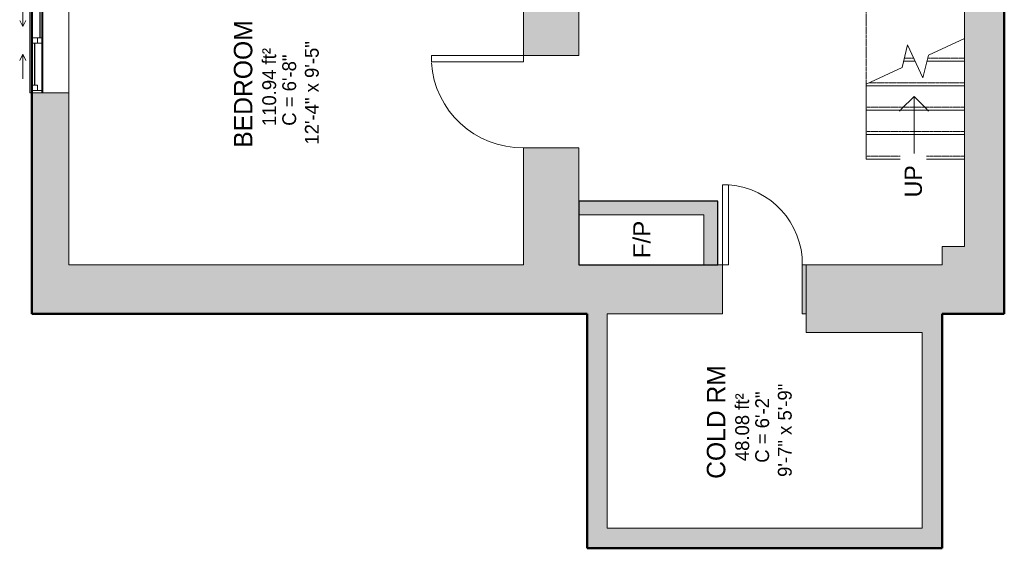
# Model space of a CAD drawing. Header units: inches. Extents: x -243 to 82, y -128 to 252.
# Tile 1 of 2: x -243 to 78, y -128 to 44. Entities that reach past the tile are written whole.
import ezdxf

# ---------------------------------------------------------------- set-up
doc = ezdxf.new("R2010")
doc.units = ezdxf.units.IN
doc.header["$MEASUREMENT"] = 0
doc.linetypes.add('Dash', pattern=[0.23622, 0.11811, -0.11811])
doc.linetypes.add('Overhead', pattern=[0.15625, 0.09375, -0.0625])
for name, color, linetype, lineweight in [('A-AREA', 32, 'Continuous', 9), ('A-AREA-IDEN', 2, 'Continuous', 9), ('A-DETL', 90, 'Continuous', 9), ('A-DOOR', 31, 'Continuous', 9), ('A-GENM', 13, 'Continuous', 9), ('A-GLAZ', 151, 'Continuous', 9), ('A-WALL', 90, 'Continuous', 9), ('A-WALL-PATT', 111, 'Continuous', 9), ('G-ANNO-TEXT', 231, 'Continuous', 9), ('S-STRS', 90, 'Continuous', 9), ('S-STRS-ANNO', 90, 'Continuous', 9), ('S-STRS-IDEN', 31, 'Continuous', 9), ('S-STRS-MBND', 31, 'Continuous', 9)]:
    doc.layers.add(name, color=color, linetype=linetype, lineweight=lineweight)
doc.styles.add('Arial', font='arial.ttf', dxfattribs={"height": 5.625})
doc.styles.add('Inter', font='txt', dxfattribs={"height": 5.625})
doc.styles.add('Inter_1', font='txt', dxfattribs={"height": 4.5})
doc.styles.add('Inter_B', font='txt', dxfattribs={"height": 6})

# ---------------------------------------------------------------- blocks, each defined once
blk = doc.blocks.new('Planitar - Single Door_Flush Panel - 2_-2_ x 6_-8_-3089463-101 - Basement')
at = {"layer": 'A-DOOR', "lineweight": 18}
for p, q in [((10.99, -8), (10.99, -34)), ((13, -8), (10.99, -8)), ((13, -8), (13, -34)), ((13, -34), (10.99, -34))]:
    blk.add_line(p, q, dxfattribs=at)
at = {"layer": 'A-DOOR'}
blk.add_arc((12.77, -8.3), 25.77, 179.3329, 265.7034, dxfattribs=at)
blk = doc.blocks.new('Planitar - Single Door_Flush Panel - 2_-6_ x 6_-8_-3089484-101 - Basement')
at = {"layer": 'A-DOOR', "lineweight": 18}
for p, q in [((12.99, 9), (12.99, 39)), ((15, 39), (12.99, 39)), ((15, 9), (15, 39)), ((15, 9), (12.99, 9))]:
    blk.add_line(p, q, dxfattribs=at)
at = {"layer": 'A-DOOR'}
blk.add_arc((14.77, 9.3), 29.77, 93.991, 180.5775, dxfattribs=at)
blk = doc.blocks.new('Planitar-Sliding-Double - 60_ x 48_-3165656-101 - Basement')
at = {"layer": 'A-GLAZ'}
for p, q in [((-17, 2.6), (-17, 6.6)), ((-17, 6.6), (17, 6.6)), ((17, 2.6), (17, 6.6)), ((17, 2.6), (-17, 2.6)), ((-17, 2.6), (-17, -6.15)), ((17, 2.6), (-17, 2.6)), ((17, -6.15), (17, 2.6)), ((-17, -6.15), (17, -6.15))]:
    blk.add_line(p, q, dxfattribs=at)
blk = doc.blocks.new('Plan-Double-Sliding - Plan-Double-Sliding-3156248-101 - Basement')
at = {"layer": 'A-GLAZ'}
for p, q in [((-4.5, 3.34375), (-12.5, 3.34375)), ((-4.5, 3.34375), (-6.5, 4.34375)), ((-4.5, 3.34375), (-6.5, 2.34375)), ((4.5, 3.34375), (6.5, 4.34375)), ((4.5, 3.34375), (6.5, 2.34375)), ((4.5, 3.34375), (12.5, 3.34375)), ((17, 0.34375), (-17, 0.34375)), ((-14.5, 0.34375), (-0.875, 0.34375)), ((0.875, 0.34375), (16.25, 0.34375)), ((-16.25, -3.15625), (-0.875, -3.15625)), ((0.875, -3.15625), (14.5, -3.15625)), ((-17, -11.65625), (17, -11.65625))]:
    blk.add_line(p, q, dxfattribs=at)
at = {"layer": 'A-GLAZ', "lineweight": 18}
for p, q in [((-17, 0.34375), (-17, -11.65625)), ((-17, 0.34375), (-14.5, 0.34375)), ((-16.25, 0.34375), (-16.25, -3.15625)), ((-14.5, 0.34375), (-14.5, -1.40625)), ((-0.875, -3.15625), (-0.875, 0.34375)), ((-0.875, 0.34375), (0.875, 0.34375)), ((0.875, 0.34375), (0.875, -3.15625)), ((16.25, 0.34375), (17, 0.34375)), ((16.25, 0.34375), (16.25, -3.15625)), ((17, -11.65625), (17, 0.34375)), ((-17, -3.15625), (-16.25, -3.15625)), ((-14.5, -1.40625), (-16.25, -1.40625)), ((0.875, -1.40625), (-0.875, -1.40625)), ((-0.875, -3.15625), (0.875, -3.15625)), ((14.5, -1.40625), (14.5, -3.15625)), ((16.25, -1.40625), (14.5, -1.40625)), ((14.5, -3.15625), (17, -3.15625))]:
    blk.add_line(p, q, dxfattribs=at)
at = {"layer": 'A-GLAZ', "lineweight": 25}
for p, q in [((-14.5, -0.53125), (-0.875, -0.53125)), ((0.875, -2.28125), (14.5, -2.28125))]:
    blk.add_line(p, q, dxfattribs=at)
blk = doc.blocks.new('Fireplace - 600mm-3443965-101 - Basement')
at = {"layer": 'A-GENM'}
for p, q in [((-22.62, -3.94), (22.63, -3.94)), ((-22.62, -24.69), (-22.62, -3.94)), ((22.63, -3.94), (22.63, -24.69)), ((22.63, -24.69), (-22.62, -24.69))]:
    blk.add_line(p, q, dxfattribs=at)
at = {"layer": 'A-GENM', "lineweight": 25}
for p, q in [((22.63, -3.94), (-22.62, -3.94)), ((-22.62, -3.94), (-22.62, -24.69)), ((22.63, -24.69), (22.63, -3.94)), ((-22.62, -24.69), (22.63, -24.69))]:
    blk.add_line(p, q, dxfattribs=at)

msp = doc.modelspace()

# ---------------------------------------------------------------- hatches: boundary and pattern name
at = {"layer": 'A-WALL-PATT'}
h = msp.add_hatch(color=9, dxfattribs=at)
h.paths.add_polyline_path([(77.95, -52.25), (77.95, 122.04), (64.95, 122.04), (64.95, -52.25), (74.14, -52.25)], flags=0)
h.paths.add_polyline_path([(74.14, 154.04), (77.95, 154.04), (77.95, 164.56), (64.95, 164.56), (64.95, 154.04)], flags=0)
h = msp.add_hatch(color=9, dxfattribs=at)
h.paths.add_polyline_path([(-235.3, -36.25), (-226.55, -36.25), (-226.55, 19.75), (-238.55, 19.75), (-238.55, -36.25)], flags=0)
h.paths.add_polyline_path([(-228.99, 53.75), (-226.55, 53.75), (-226.55, 90.75), (-238.55, 90.75), (-238.55, 53.75), (-235.3, 53.75)], flags=0)
h = msp.add_hatch(color=9, dxfattribs=at)
h.paths.add_polyline_path([(-60.55, -36.25), (-60.55, 1.81), (-78.55, 1.81), (-78.55, -36.25)], flags=0)
h.paths.add_polyline_path([(-60.55, 31.81), (-60.55, 76.75), (-78.55, 76.75), (-78.55, 31.81)], flags=0)
for points in [[(-19.8, -20), (-19.8, -15.5), (-60.55, -15.5), (-60.55, -20)], [(-15.3, -36.25), (-15.3, -15.5), (-19.8, -15.5), (-19.8, -36.25)], [(57.7, -52.25), (64.95, -52.25), (64.95, -30.25), (57.7, -30.25), (57.7, -36.25)], [(51.2, -58.25), (51.2, -36.25), (13.45, -36.25), (13.45, -58.25)], [(57.7, -122), (57.7, -36.25), (51.2, -36.25), (51.2, -122)], [(-51.3, -122), (-51.3, -52.25), (-57.8, -52.25), (-57.8, -122)], [(57.7, -128.5), (57.7, -122), (-57.8, -122), (-57.8, -128.5)]]:
    msp.add_hatch(color=9, dxfattribs=at).paths.add_polyline_path(points, flags=0)
h = msp.add_hatch(color=9, dxfattribs=at)
h.paths.add_polyline_path([(13.45, -52.25), (13.45, -36.25), (12.2, -36.25), (12.2, -52.25)], flags=0)
h.paths.add_polyline_path([(-13.8, -52.25), (-13.8, -36.25), (-238.55, -36.25), (-238.55, -52.25), (-51.3, -52.25)], flags=0)

# ---------------------------------------------------------------- linework, layer by layer
at = {"layer": 'A-AREA', "linetype": 'Dash'}
msp.add_line((32.95, 63.31), (32.95, 22.5), dxfattribs=at)
at = {"layer": 'A-DETL', "lineweight": 50}
for p, q in [((-238.55, -52.25), (-238.55, 251.5)), ((77.95, 251.5), (77.95, -52.25)), ((-57.8, -52.25), (-238.55, -52.25)), ((-57.8, -128.5), (-57.8, -52.25)), ((77.95, -52.25), (57.7, -52.25)), ((57.7, -52.25), (57.7, -128.5)), ((57.7, -128.5), (-57.8, -128.5))]:
    msp.add_line(p, q, dxfattribs=at)
at = {"layer": 'A-WALL'}
for p, q in [((-60.55, 31.81), (-60.55, 145.81)), ((77.95, -52.25), (77.95, 122.04)), ((64.95, 63.31), (64.95, -30.25)), ((-78.55, 52), (-78.55, 31.81)), ((-78.55, 31.81), (-60.55, 31.81)), ((-238.55, 19.75), (-238.55, -52.25)), ((-226.55, -36.25), (-226.55, 19.75)), ((-78.55, 1.81), (-78.55, -36.25)), ((-60.55, 1.81), (-78.55, 1.81)), ((-60.55, -15.5), (-60.55, 1.81)), ((-15.3, -15.5), (-60.55, -15.5)), ((-15.3, -36.25), (-15.3, -15.5)), ((-60.55, -36.25), (-60.55, -20)), ((-60.55, -20), (-19.8, -20)), ((-19.8, -20), (-19.8, -36.25)), ((64.95, -30.25), (57.7, -30.25)), ((57.7, -30.25), (57.7, -36.25)), ((-78.55, -36.25), (-226.55, -36.25)), ((-19.8, -36.25), (-60.55, -36.25)), ((-13.8, -36.25), (-15.3, -36.25)), ((-13.8, -52.25), (-13.8, -36.25)), ((12.2, -36.25), (12.2, -52.25)), ((57.7, -36.25), (12.2, -36.25)), ((13.45, -36.25), (13.45, -58.25)), ((-238.55, -52.25), (-57.8, -52.25)), ((-57.8, -52.25), (-57.8, -128.5)), ((-51.3, -122), (-51.3, -52.25)), ((-51.3, -52.25), (-13.8, -52.25)), ((12.2, -52.25), (13.45, -52.25)), ((57.7, -128.5), (57.7, -52.25)), ((57.7, -52.25), (77.95, -52.25)), ((13.45, -58.25), (51.2, -58.25)), ((51.2, -58.25), (51.2, -122)), ((51.2, -122), (-51.3, -122)), ((-57.8, -128.5), (57.7, -128.5))]:
    msp.add_line(p, q, dxfattribs=at)
at = {"layer": 'S-STRS'}
for p, q in [((45.16, 29.96), (48.95, 29.96)), ((52.75, 29.96), (64.95, 29.96)), ((32.95, 22.01), (32.95, 22.5)), ((32.95, 14.06), (32.95, 22.01)), ((32.95, 22.01), (64.95, 22.01)), ((48.56, 18.52), (44.31, 14.27)), ((48.56, 18.52), (52.81, 14.27)), ((32.95, 6.11), (32.95, 14.06)), ((32.95, 14.06), (64.95, 14.06)), ((32.95, -1.84), (32.95, 6.11)), ((32.95, 6.11), (64.95, 6.11)), ((32.95, -1.84), (64.95, -1.84))]:
    msp.add_line(p, q, dxfattribs=at)
at = {"layer": 'S-STRS', "linetype": 'Overhead'}
for p, q in [((45.4, 30.95), (48.49, 30.95)), ((52.99, 30.95), (64.95, 30.95)), ((34.01, 23), (64.95, 23)), ((32.95, 15.04), (64.95, 15.04)), ((32.95, 7.09), (64.95, 7.09)), ((32.95, -0.86), (64.95, -0.86))]:
    msp.add_line(p, q, dxfattribs=at)
at = {"layer": 'S-STRS-ANNO'}
for p, q in [((48.56, 14.06), (48.56, 18.44)), ((44.18, 14.06), (43.83, 13.72)), ((48.56, 6.11), (48.56, 14.06)), ((52.94, 14.06), (53.28, 13.72)), ((48.56, -1.84), (48.56, 6.11))]:
    msp.add_line(p, q, dxfattribs=at)
at = {"layer": 'S-STRS-MBND'}
for p, q in [((46.46, 35.32), (44.67, 27.97)), ((51.45, 24.61), (46.46, 35.32)), ((64.95, 37.43), (53.23, 31.96)), ((53.23, 31.96), (51.45, 24.61)), ((44.67, 27.97), (32.95, 22.5))]:
    msp.add_line(p, q, dxfattribs=at)

# ---------------------------------------------------------------- block references
at = {"layer": 'A-DOOR'}
for name, p, rotation in [('Planitar - Single Door_Flush Panel - 2_-6_ x 6_-8_-3089484-101 - Basement', (-69.55, 16.81), 89.99999999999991), ('Planitar - Single Door_Flush Panel - 2_-2_ x 6_-8_-3089463-101 - Basement', (-0.8, -44.25), 180)]:
    msp.add_blockref(name, p, dxfattribs=dict(at, rotation=rotation))
at = {"layer": 'A-GENM', "rotation": 180}
msp.add_blockref('Fireplace - 600mm-3443965-101 - Basement', (-37.92, -40.19), dxfattribs=at)
at = {"layer": 'A-GLAZ', "rotation": 89.99999999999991}
for name, p in [('Plan-Double-Sliding - Plan-Double-Sliding-3156248-101 - Basement', (-238.2, 36.75)), ('Planitar-Sliding-Double - 60_ x 48_-3165656-101 - Basement', (-232.7, 36.75))]:
    msp.add_blockref(name, p, dxfattribs=at)

# ---------------------------------------------------------------- texts
at = {"layer": 'A-AREA-IDEN', "attachment_point": 1, "rotation": 90}
for s, insert, char_height, width, style in [('BEDROOM', (-172.83, 1.85), 6, 49.692, 'Inter_B'), ('12\'-4" x 9\'-5"', (-149.71, 2.86), 4.5, 47.268, 'Inter_1'), ('110.94 ft²', (-163.58, 8.87), 4.5, 32.724, 'Inter_1'), ('C = 6\'-8"', (-157.07, 8.98), 4.5, 32.421, 'Inter_1'), ('COLD RM', (-18.87, -105.9), 6, 45.147, 'Inter_B'), ('9\'-7" x 5\'-9"', (4.24, -105.27), 4.5, 43.632, 'Inter_1'), ('48.08 ft²', (-9.62, -100.15), 4.5, 31.209, 'Inter_1'), ('C = 6\'-2"', (-3.12, -100.66), 4.5, 32.421, 'Inter_1')]:
    msp.add_mtext(s, dxfattribs=dict(at, insert=insert, char_height=char_height, width=width, style=style))
at = {"layer": 'G-ANNO-TEXT', "color": 7, "insert": (-42.84, -34.12), "char_height": 5.625, "width": 15.15, "attachment_point": 1, "rotation": 90, "style": 'Arial'}
msp.add_mtext('F/P', dxfattribs=at)
at = {"layer": 'S-STRS-IDEN', "insert": (45.5, -14.31), "char_height": 5.625, "width": 12.8547, "attachment_point": 1, "rotation": 90, "line_spacing_factor": 0.9936, "style": 'Inter', "bg_fill": 3, "box_fill_scale": 1.25, "bg_fill_color": 256, "bg_fill_true_color": 13158600, "bg_fill_transparency": 0}
msp.add_mtext('UP', dxfattribs=at)

doc.saveas('drawing.dxf')
